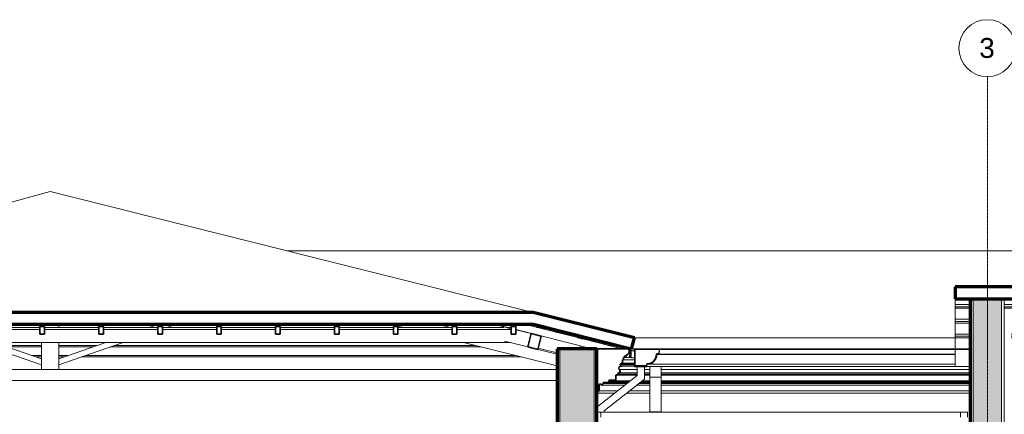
# Model space of a CAD drawing. Header units: millimetres. Extents: x -5363 to 61877, y -2112 to 8822.
# Tile 4 of 17: x 1701 to 10350, y 4753 to 8217. Entities that reach past the tile are written whole.
import ezdxf

# ---------------------------------------------------------------- set-up
doc = ezdxf.new("R2010")
doc.units = ezdxf.units.MM
doc.linetypes.add('_Traço - ponto', pattern=[16, 12, -2, 0, -2])
for name, color, linetype, lineweight in [('A-GENM', 13, 'Continuous', 18), ('A-GLAZ-CWMG', 51, 'Continuous', 18), ('A-ROOF', 132, 'Continuous', 18), ('A-ROOF-MCUT', 132, 'Continuous', 25), ('A-ROOF-OTLN', 132, 'Continuous', 18), ('A-WALL', 113, 'Continuous', 18), ('A-WALL-PATT', 111, 'Continuous', 70), ('S-GRID', 1, 'Continuous', 9), ('S-GRID-IDEN', 1, 'Continuous', 9)]:
    doc.layers.add(name, color=color, linetype=linetype, lineweight=lineweight)
doc.styles.add('Arial_2', font='arial.ttf', dxfattribs={"height": 175})

# ---------------------------------------------------------------- blocks, each defined once
blk = doc.blocks.new('Rectangular Mullion - 2x5 cm-4253628-CORTE C - CORTE DE IMPLANTAÇÃO')
at = {"layer": 'A-GLAZ-CWMG'}
for p, q in [((1402, 5535.7), (1879.3, 5535.7)), ((2043.8, 5535.7), (2396.7, 5535.7)), ((2436.7, 5535.7), (2900.5, 5535.7)), ((3054.1, 5535.7), (3431.4, 5535.7)), ((3471.4, 5535.7), (3948.8, 5535.7)), ((3988.8, 5535.7), (4466.2, 5535.7)), ((4506.2, 5535.7), (4983.5, 5535.7)), ((5400.1, 5535.7), (5500.9, 5535.7)), ((5540.9, 5535.7), (5618.7, 5535.7)), ((5894.9, 5535.7), (5903.2, 5535.7)), ((6163, 5535.7), (6245.3, 5535.7)), ((1879.3, 5516.1), (1402, 5516.1)), ((2396.7, 5516.1), (2043.8, 5516.1)), ((2843.8, 5516.1), (2436.7, 5516.1)), ((3431.4, 5516.1), (2997.4, 5516.1)), ((3948.8, 5516.1), (3471.4, 5516.1)), ((4466.2, 5516.1), (3988.8, 5516.1)), ((4983.5, 5516.1), (4506.2, 5516.1)), ((5066, 5516.1), (5023.5, 5516.1)), ((5500.9, 5516.1), (5478.3, 5516.1)), ((5613.8, 5516.1), (5540.9, 5516.1)), ((5981.4, 5516.1), (5973.1, 5516.1)), ((6323.5, 5516.1), (6241.1, 5516.1)), ((6283.5, 5505.5), (6365.9, 5505.5))]:
    blk.add_line(p, q, dxfattribs=at)
blk = doc.blocks.new('Rectangular Mullion - 2x5 cm-4253630-CORTE C - CORTE DE IMPLANTAÇÃO')
at = {"layer": 'A-GLAZ-CWMG', "lineweight": 35}
for p, q in [((6604.6, 5445.9), (6599.7, 5426.5)), ((6599.7, 5426.5), (6648.2, 5414.3)), ((6653.1, 5433.7), (6604.6, 5445.9)), ((6648.2, 5414.3), (6653.1, 5433.7))]:
    blk.add_line(p, q, dxfattribs=at)
blk = doc.blocks.new('Rectangular Mullion - 2x5 cm-4253632-CORTE C - CORTE DE IMPLANTAÇÃO')
at = {"layer": 'A-GLAZ-CWMG'}
for p, q in [((6731.1, 5394.7), (6731.1, 5414.2)), ((6809.3, 5394.7), (6731.1, 5394.7)), ((12893.1, 5394.7), (12816.7, 5394.7))]:
    blk.add_line(p, q, dxfattribs=at)
blk = doc.blocks.new('Rectangular Mullion - 2x5 cm-4253636-CORTE C - CORTE DE IMPLANTAÇÃO')
at = {"layer": 'A-GLAZ-CWMG'}
for p, q in [((9918.6, 5438.6), (9918.6, 5457.9)), ((9918.6, 5457.9), (10051.1, 5457.9)), ((10411.1, 5457.9), (10634.6, 5457.9)), ((10674.6, 5457.9), (11138.1, 5457.9)), ((11178.1, 5457.9), (11641.5, 5457.9)), ((11681.5, 5457.9), (12145, 5457.9)), ((12185, 5457.9), (12648.5, 5457.9)), ((12688.5, 5457.9), (12746.7, 5457.9)), ((12816.7, 5457.9), (13052.5, 5457.9)), ((13052.5, 5457.9), (13052.5, 5438.6)), ((9918.6, 5425.5), (9918.6, 5438.6)), ((10051.1, 5438.6), (9918.6, 5438.6)), ((9918.6, 5425.5), (10051.1, 5425.5)), ((10634.6, 5438.6), (10411.1, 5438.6)), ((10411.1, 5425.5), (10634.6, 5425.5)), ((11138.1, 5438.6), (10674.6, 5438.6)), ((10674.6, 5425.5), (11138.1, 5425.5)), ((11641.5, 5438.6), (11178.1, 5438.6)), ((11178.1, 5425.5), (11641.5, 5425.5)), ((12145, 5438.6), (11681.5, 5438.6)), ((11681.5, 5425.5), (12145, 5425.5)), ((12648.5, 5438.6), (12185, 5438.6)), ((12185, 5425.5), (12648.5, 5425.5)), ((12746.7, 5438.6), (12688.5, 5438.6)), ((12688.5, 5425.5), (12746.7, 5425.5)), ((13052.5, 5438.6), (12816.7, 5438.6)), ((12816.7, 5425.5), (13052.5, 5425.5)), ((13052.5, 5438.6), (13052.5, 5425.5))]:
    blk.add_line(p, q, dxfattribs=at)
blk = doc.blocks.new('Rectangular Mullion - 2x5 cm-3922817-CORTE C - CORTE DE IMPLANTAÇÃO')
at = {"layer": 'A-GLAZ-CWMG'}
for p, q in [((9918.6, 5567.7), (9918.6, 5587)), ((9918.6, 5587), (10051.1, 5587)), ((9918.6, 5554.6), (9918.6, 5567.7)), ((10051.1, 5567.7), (9918.6, 5567.7)), ((9918.6, 5554.6), (10051.1, 5554.6))]:
    blk.add_line(p, q, dxfattribs=at)
blk = doc.blocks.new('Rectangular Mullion - 2x5 cm-4253694-CORTE C - CORTE DE IMPLANTAÇÃO')
at = {"layer": 'A-GLAZ-CWMG'}
for p, q in [((9918.6, 5696.8), (9918.6, 5716.1)), ((9918.6, 5716.1), (10051.1, 5716.1)), ((10351.1, 5716.1), (10634.6, 5716.1)), ((10674.6, 5716.1), (11138.1, 5716.1)), ((11178.1, 5716.1), (11641.5, 5716.1)), ((11681.5, 5716.1), (12145, 5716.1)), ((12185, 5716.1), (12648.5, 5716.1)), ((12688.5, 5716.1), (13152, 5716.1)), ((13192, 5716.1), (13655.5, 5716.1)), ((13695.5, 5716.1), (14158.9, 5716.1)), ((14198.9, 5716.1), (14282, 5716.1)), ((14282, 5716.1), (14282, 5696.8)), ((9918.6, 5683.7), (9918.6, 5696.8)), ((10051.1, 5696.8), (9918.6, 5696.8)), ((9918.6, 5683.7), (10051.1, 5683.7)), ((10634.6, 5696.8), (10351.1, 5696.8)), ((10351.1, 5683.7), (10634.6, 5683.7)), ((11138.1, 5696.8), (10674.6, 5696.8)), ((10674.6, 5683.7), (11138.1, 5683.7)), ((11641.5, 5696.8), (11178.1, 5696.8)), ((11178.1, 5683.7), (11641.5, 5683.7)), ((12145, 5696.8), (11681.5, 5696.8)), ((11681.5, 5683.7), (12145, 5683.7)), ((12648.5, 5696.8), (12185, 5696.8)), ((12185, 5683.7), (12648.5, 5683.7)), ((13152, 5696.8), (12688.5, 5696.8)), ((12688.5, 5683.7), (13152, 5683.7)), ((13655.5, 5696.8), (13192, 5696.8)), ((13192, 5683.7), (13655.5, 5683.7)), ((14158.9, 5696.8), (13695.5, 5696.8)), ((13695.5, 5683.7), (14158.9, 5683.7)), ((14282, 5696.8), (14198.9, 5696.8)), ((14198.9, 5683.7), (14282, 5683.7)), ((14282, 5696.8), (14282, 5683.7))]:
    blk.add_line(p, q, dxfattribs=at)
blk = doc.blocks.new('Rectangular Mullion - 4x6_3-3931042-CORTE C - CORTE DE IMPLANTAÇÃO')
at = {"layer": 'A-GLAZ-CWMG'}
for p, q in [((1879.3, 5543.6), (1879.3, 5522.8)), ((1899.3, 5522.8), (1899.3, 5543.6)), ((1919.3, 5522.8), (1919.3, 5543.6))]:
    blk.add_line(p, q, dxfattribs=at)
at = {"layer": 'A-GLAZ-CWMG', "lineweight": 35}
for p, q in [((1899.3, 5522.8), (1879.3, 5522.8)), ((1879.3, 5522.8), (1879.3, 5457.4)), ((1879.3, 5457.4), (1919.3, 5457.4)), ((1919.3, 5522.8), (1899.3, 5522.8)), ((1919.3, 5457.4), (1919.3, 5522.8))]:
    blk.add_line(p, q, dxfattribs=at)
blk = doc.blocks.new('Rectangular Mullion - 4x6_3-3931043-CORTE C - CORTE DE IMPLANTAÇÃO')
at = {"layer": 'A-GLAZ-CWMG'}
for p, q in [((2396.7, 5543.6), (2396.7, 5522.8)), ((2416.7, 5522.8), (2416.7, 5543.6)), ((2436.7, 5522.8), (2436.7, 5543.6))]:
    blk.add_line(p, q, dxfattribs=at)
at = {"layer": 'A-GLAZ-CWMG', "lineweight": 35}
for p, q in [((2416.7, 5522.8), (2396.7, 5522.8)), ((2396.7, 5522.8), (2396.7, 5457.4)), ((2396.7, 5457.4), (2436.7, 5457.4)), ((2436.7, 5522.8), (2416.7, 5522.8)), ((2436.7, 5457.4), (2436.7, 5522.8))]:
    blk.add_line(p, q, dxfattribs=at)
blk = doc.blocks.new('Rectangular Mullion - 4x6_3-3931044-CORTE C - CORTE DE IMPLANTAÇÃO')
at = {"layer": 'A-GLAZ-CWMG'}
for p, q in [((2914.1, 5543.6), (2914.1, 5522.8)), ((2934.1, 5522.8), (2934.1, 5543.6)), ((2954.1, 5522.8), (2954.1, 5543.6))]:
    blk.add_line(p, q, dxfattribs=at)
at = {"layer": 'A-GLAZ-CWMG', "lineweight": 35}
for p, q in [((2934.1, 5522.8), (2914.1, 5522.8)), ((2914.1, 5522.8), (2914.1, 5457.4)), ((2914.1, 5457.4), (2954.1, 5457.4)), ((2954.1, 5522.8), (2934.1, 5522.8)), ((2954.1, 5457.4), (2954.1, 5522.8))]:
    blk.add_line(p, q, dxfattribs=at)
blk = doc.blocks.new('Rectangular Mullion - 4x6_3-3931045-CORTE C - CORTE DE IMPLANTAÇÃO')
at = {"layer": 'A-GLAZ-CWMG'}
for p, q in [((3431.4, 5543.6), (3431.4, 5522.8)), ((3451.4, 5522.8), (3451.4, 5543.6)), ((3471.4, 5522.8), (3471.4, 5543.6))]:
    blk.add_line(p, q, dxfattribs=at)
at = {"layer": 'A-GLAZ-CWMG', "lineweight": 35}
for p, q in [((3451.4, 5522.8), (3431.4, 5522.8)), ((3431.4, 5522.8), (3431.4, 5457.4)), ((3431.4, 5457.4), (3471.4, 5457.4)), ((3471.4, 5522.8), (3451.4, 5522.8)), ((3471.4, 5457.4), (3471.4, 5522.8))]:
    blk.add_line(p, q, dxfattribs=at)
blk = doc.blocks.new('Rectangular Mullion - 4x6_3-3931046-CORTE C - CORTE DE IMPLANTAÇÃO')
at = {"layer": 'A-GLAZ-CWMG'}
for p, q in [((3948.8, 5543.6), (3948.8, 5522.8)), ((3968.8, 5522.8), (3968.8, 5543.6)), ((3988.8, 5522.8), (3988.8, 5543.6))]:
    blk.add_line(p, q, dxfattribs=at)
at = {"layer": 'A-GLAZ-CWMG', "lineweight": 35}
for p, q in [((3968.8, 5522.8), (3948.8, 5522.8)), ((3948.8, 5522.8), (3948.8, 5457.4)), ((3948.8, 5457.4), (3988.8, 5457.4)), ((3988.8, 5522.8), (3968.8, 5522.8)), ((3988.8, 5457.4), (3988.8, 5522.8))]:
    blk.add_line(p, q, dxfattribs=at)
blk = doc.blocks.new('Rectangular Mullion - 4x6_3-3931047-CORTE C - CORTE DE IMPLANTAÇÃO')
at = {"layer": 'A-GLAZ-CWMG'}
for p, q in [((4466.2, 5543.6), (4466.2, 5522.8)), ((4486.2, 5522.8), (4486.2, 5543.6)), ((4506.2, 5522.8), (4506.2, 5543.6))]:
    blk.add_line(p, q, dxfattribs=at)
at = {"layer": 'A-GLAZ-CWMG', "lineweight": 35}
for p, q in [((4486.2, 5522.8), (4466.2, 5522.8)), ((4466.2, 5522.8), (4466.2, 5457.4)), ((4466.2, 5457.4), (4506.2, 5457.4)), ((4506.2, 5522.8), (4486.2, 5522.8)), ((4506.2, 5457.4), (4506.2, 5522.8))]:
    blk.add_line(p, q, dxfattribs=at)
blk = doc.blocks.new('Rectangular Mullion - 4x6_3-3925268-CORTE C - CORTE DE IMPLANTAÇÃO')
at = {"layer": 'A-GLAZ-CWMG'}
for p, q in [((4983.5, 5543.6), (4983.5, 5522.8)), ((5003.5, 5522.8), (5003.5, 5543.6)), ((5023.5, 5522.8), (5023.5, 5543.6))]:
    blk.add_line(p, q, dxfattribs=at)
at = {"layer": 'A-GLAZ-CWMG', "lineweight": 35}
for p, q in [((5003.5, 5522.8), (4983.5, 5522.8)), ((4983.5, 5522.8), (4983.5, 5457.4)), ((4983.5, 5457.4), (5023.5, 5457.4)), ((5023.5, 5522.8), (5003.5, 5522.8)), ((5023.5, 5457.4), (5023.5, 5522.8))]:
    blk.add_line(p, q, dxfattribs=at)
blk = doc.blocks.new('Rectangular Mullion - 4x6_3-3925269-CORTE C - CORTE DE IMPLANTAÇÃO')
at = {"layer": 'A-GLAZ-CWMG'}
for p, q in [((5500.9, 5543.6), (5500.9, 5522.8)), ((5520.9, 5522.8), (5520.9, 5543.6)), ((5540.9, 5522.8), (5540.9, 5543.6))]:
    blk.add_line(p, q, dxfattribs=at)
at = {"layer": 'A-GLAZ-CWMG', "lineweight": 35}
for p, q in [((5520.9, 5522.8), (5500.9, 5522.8)), ((5500.9, 5522.8), (5500.9, 5457.4)), ((5500.9, 5457.4), (5540.9, 5457.4)), ((5540.9, 5522.8), (5520.9, 5522.8)), ((5540.9, 5457.4), (5540.9, 5522.8))]:
    blk.add_line(p, q, dxfattribs=at)
blk = doc.blocks.new('Rectangular Mullion - 4x6_3-3925270-CORTE C - CORTE DE IMPLANTAÇÃO')
at = {"layer": 'A-GLAZ-CWMG'}
for p, q in [((6018.2, 5543.6), (6018.2, 5522.8)), ((6038.2, 5522.8), (6038.2, 5543.6)), ((6058.2, 5522.8), (6058.2, 5543.6))]:
    blk.add_line(p, q, dxfattribs=at)
at = {"layer": 'A-GLAZ-CWMG', "lineweight": 35}
for p, q in [((6038.2, 5522.8), (6018.2, 5522.8)), ((6018.2, 5522.8), (6018.2, 5457.4)), ((6018.2, 5457.4), (6058.2, 5457.4)), ((6058.2, 5522.8), (6038.2, 5522.8)), ((6058.2, 5457.4), (6058.2, 5522.8))]:
    blk.add_line(p, q, dxfattribs=at)
blk = doc.blocks.new('Rectangular Mullion - 4x6_3-3925275-CORTE C - CORTE DE IMPLANTAÇÃO')
at = {"layer": 'A-GLAZ-CWMG'}
for p, q in [((5889.2, 5539.2), (5890.3, 5543.6)), ((5987.9, 5514.5), (5889.2, 5539.2)), ((6131.3, 5543.6), (6599.7, 5426.5)), ((6731.1, 5328.7), (6058.2, 5496.9)), ((6648.2, 5414.4), (6990.8, 5328.7)), ((7068.1, 5309.4), (7052.8, 5248.3)), ((7054.9, 5312.7), (7068.1, 5309.4)), ((7052.8, 5248.3), (7014.9, 5257.7))]:
    blk.add_line(p, q, dxfattribs=at)
blk = doc.blocks.new('Rectangular Mullion - 4x6_3-V5-CORTE C - CORTE DE IMPLANTAÇÃO')
at = {"layer": 'A-GLAZ-CWMG'}
for p, q in [((7071, 5319.7), (7071, 5309.2)), ((7071, 5309.2), (7071, 5247.7)), ((7091, 5309.2), (7071, 5309.2)), ((7091, 5309.2), (7091, 5319.7)), ((7101.5, 5309.2), (7091, 5309.2)), ((7071, 5247.7), (7101.5, 5247.7))]:
    blk.add_line(p, q, dxfattribs=at)
blk = doc.blocks.new('Rectangular Mullion - 6x12 cm-4082038-CORTE C - CORTE DE IMPLANTAÇÃO')
at = {"layer": 'A-GLAZ-CWMG'}
for p, q in [((6140.3, 5474.3), (6148.6, 5474.3)), ((6408.4, 5474.3), (6490.8, 5474.3)), ((1893.8, 5357), (1555.8, 5357)), ((1592.7, 5344.3), (1893.8, 5344.3)), ((2381.8, 5357), (2043.8, 5357)), ((2043.8, 5344.3), (2344.8, 5344.3)), ((2498.4, 5344.3), (5753.2, 5344.3)), ((5702.3, 5357), (2535.3, 5357))]:
    blk.add_line(p, q, dxfattribs=at)
blk = doc.blocks.new('Rectangular Mullion - 6x12 cm-4090282-CORTE C - CORTE DE IMPLANTAÇÃO')
at = {"layer": 'A-GLAZ-CWMG'}
for p, q in [((6527.5, 5465.1), (6445.1, 5465.1)), ((6578.4, 5452.4), (6496, 5452.4)), ((13152, 5452.4), (13088.9, 5452.4)), ((13152, 5465.1), (13149.5, 5465.1)), ((13246.7, 5465.1), (13210.8, 5465.1))]:
    blk.add_line(p, q, dxfattribs=at)
blk = doc.blocks.new('Rectangular Mullion - 6x12 cm-3933675-CORTE C - CORTE DE IMPLANTAÇÃO')
at = {"layer": 'A-GLAZ-CWMG'}
for p, q in [((-1741, 5457.4), (-1741, 5382.8)), ((-1681.1, 5514.5), (-1702.2, 5508.8)), ((-1224.8, 5498.3), (-1702.2, 5498.3)), ((-1224.8, 5514.5), (-1681.1, 5514.5)), ((-707.5, 5514.5), (-1184.8, 5514.5)), ((-707.5, 5498.3), (-1184.8, 5498.3)), ((-190.1, 5514.5), (-667.5, 5514.5)), ((-190.1, 5498.3), (-667.5, 5498.3)), ((327.3, 5514.5), (-150.1, 5514.5)), ((327.3, 5498.3), (-150.1, 5498.3)), ((844.6, 5514.5), (367.3, 5514.5)), ((844.6, 5498.3), (367.3, 5498.3)), ((1362, 5514.5), (884.6, 5514.5)), ((1362, 5498.3), (884.6, 5498.3)), ((1879.3, 5514.5), (1402, 5514.5)), ((1879.3, 5498.3), (1402, 5498.3)), ((2396.7, 5514.5), (1919.3, 5514.5)), ((2396.7, 5498.3), (1919.3, 5498.3)), ((2914.1, 5514.5), (2436.7, 5514.5)), ((2914.1, 5498.3), (2436.7, 5498.3)), ((3431.4, 5514.5), (2954.1, 5514.5)), ((3431.4, 5498.3), (2954.1, 5498.3)), ((3948.8, 5514.5), (3471.4, 5514.5)), ((3948.8, 5498.3), (3471.4, 5498.3)), ((4466.2, 5514.5), (3988.8, 5514.5)), ((4466.2, 5498.3), (3988.8, 5498.3)), ((4983.5, 5514.5), (4506.2, 5514.5)), ((4983.5, 5498.3), (4506.2, 5498.3)), ((5500.9, 5514.5), (5023.5, 5514.5)), ((5500.9, 5498.3), (5023.5, 5498.3)), ((5954.9, 5514.5), (5540.9, 5514.5)), ((6018.2, 5498.3), (5540.9, 5498.3)), ((6018.2, 5514.5), (5979.6, 5514.5)), ((6011.8, 5382.8), (-1741, 5382.8))]:
    blk.add_line(p, q, dxfattribs=at)
blk = doc.blocks.new('Rectangular Mullion - 6x12 cm 2-3933977-CORTE C - CORTE DE IMPLANTAÇÃO')
at = {"layer": 'A-GLAZ-CWMG'}
for p, q in [((5863.2, 5543.6), (6018.2, 5504.8)), ((6058.2, 5494.8), (6193.1, 5461.1)), ((6164, 5344.7), (5959.8, 5395.7))]:
    blk.add_line(p, q, dxfattribs=at)
at = {"layer": 'A-GLAZ-CWMG', "lineweight": 35}
for p, q in [((6193.1, 5461.1), (6164, 5344.7)), ((6282, 5438.9), (6193.1, 5461.1)), ((6252.9, 5322.5), (6282, 5438.9)), ((6164, 5344.7), (6252.9, 5322.5))]:
    blk.add_line(p, q, dxfattribs=at)
blk = doc.blocks.new('Rectangular Mullion - 6x12 cm metal-3947380-CORTE C - CORTE DE IMPLANTAÇÃO')
at = {"layer": 'A-GLAZ-CWMG'}
for p, q in [((8385.8, 4773.1), (6771.1, 4773.1)), ((8385.8, 4770.7), (6771.1, 4770.7))]:
    blk.add_line(p, q, dxfattribs=at)
blk = doc.blocks.new('Rectangular Mullion - 6x12 cm metal-4019201-CORTE C - CORTE DE IMPLANTAÇÃO')
at = {"layer": 'A-GLAZ-CWMG'}
for p, q in [((9965.8, 4770.7), (10025.8, 4770.7)), ((9965.8, 4729), (9965.8, 4770.7)), ((10025.8, 4729), (10025.8, 4770.7))]:
    blk.add_line(p, q, dxfattribs=at)
blk = doc.blocks.new('Rectangular Mullion - 6x12 cm metal-3947385-CORTE C - CORTE DE IMPLANTAÇÃO')
at = {"layer": 'A-GLAZ-CWMG'}
for p, q in [((10025.8, 4773.1), (8385.8, 4773.1)), ((10025.8, 4770.7), (8385.8, 4770.7)), ((10025.8, 4773.1), (10025.8, 4770.7))]:
    blk.add_line(p, q, dxfattribs=at)
blk = doc.blocks.new('Rectangular Mullion - 6x12 cm metal-4019203-CORTE C - CORTE DE IMPLANTAÇÃO')
at = {"layer": 'A-GLAZ-CWMG'}
for p, q in [((6771.1, 4770.7), (6805.8, 4770.7)), ((6805.8, 4770.7), (6805.8, 4729))]:
    blk.add_line(p, q, dxfattribs=at)
blk = doc.blocks.new('tesoura - tesoura-4026580-CORTE C - CORTE DE IMPLANTAÇÃO')
at = {"layer": 'A-GENM'}
for p, q in [((2043.8, 5514.5), (2043.8, 5543.6)), ((2914.1, 5540.3), (2839, 5514.5)), ((2992.6, 5514.5), (3077.1, 5543.6)), ((4956.2, 5543.6), (4983.5, 5536.7)), ((5484.8, 5514.5), (5368.5, 5543.6)), ((5023.5, 5526.7), (5072.5, 5514.5)), ((1327.5, 5382.8), (1893.8, 5187.8)), ((1893.8, 5240.7), (1481.1, 5382.8)), ((1893.8, 5382.8), (1893.8, 5147.8)), ((2456.4, 5382.8), (2043.8, 5240.7)), ((2043.8, 5187.8), (2610, 5382.8)), ((2043.8, 5147.8), (2043.8, 5382.8)), ((5599.5, 5382.8), (6421.1, 5177.3)), ((6421.1, 5280.4), (6252.9, 5322.5)), ((1893.8, 5187.8), (1893.8, 5240.7)), ((2043.8, 5240.7), (2043.8, 5187.8)), ((6421.1, 5147.8), (-2257.2, 5147.8)), ((1893.8, 5147.8), (2043.8, 5147.8))]:
    blk.add_line(p, q, dxfattribs=at)
blk = doc.blocks.new('Rectangular Mullion - 6x12 cm 2-4082029-CORTE C - CORTE DE IMPLANTAÇÃO')
at = {"layer": 'A-GLAZ-CWMG'}
for p, q in [((6421.2, 5291.4), (6255.5, 5332.8)), ((6623.5, 5328.7), (6623.5, 5355.6))]:
    blk.add_line(p, q, dxfattribs=at)
blk = doc.blocks.new('Rectangular Mullion - 6x12 cm-4082020-CORTE C - CORTE DE IMPLANTAÇÃO')
at = {"layer": 'A-GLAZ-CWMG'}
for p, q in [((6904.9, 5370.8), (6822.5, 5370.8)), ((12746.7, 5370.8), (12700.3, 5370.8)), ((6623.5, 5355.6), (6623.5, 5328.7)), ((6955.8, 5358.1), (6873.4, 5358.1)), ((12648.5, 5358.1), (12639.7, 5358.1)), ((12736.9, 5358.1), (12688.5, 5358.1))]:
    blk.add_line(p, q, dxfattribs=at)
blk = doc.blocks.new('Rectangular Mullion - 6x12 cm-4082041-CORTE C - CORTE DE IMPLANTAÇÃO')
at = {"layer": 'A-GLAZ-CWMG'}
for p, q in [((1893.8, 5269.4), (1810.2, 5269.4)), ((1847.1, 5256.7), (1893.8, 5256.7)), ((2127.3, 5269.4), (2043.8, 5269.4)), ((2043.8, 5256.7), (2090.4, 5256.7)), ((2244, 5256.7), (6103.6, 5256.7)), ((6052.8, 5269.4), (2280.9, 5269.4))]:
    blk.add_line(p, q, dxfattribs=at)
blk = doc.blocks.new('Generic Models 1 - Generic Models 24-4258923-CORTE C - CORTE DE IMPLANTAÇÃO')
at = {"layer": 'A-GENM'}
for p, q in [((7124.6, 5173.7), (7124.6, 5093.4)), ((7189.6, 5061.9), (7189.6, 5173.7)), ((7236.2, 5078.4), (7236.2, 5173.7)), ((7336.2, 5078.4), (7336.2, 5173.7)), ((7124.6, 5093.4), (6771.1, 4814.5)), ((6836.1, 4783), (7189.6, 5061.9)), ((7236.2, 5078.4), (7336.2, 5078.4)), ((7236.2, 4773.8), (7236.2, 5078.4)), ((7336.2, 5078.4), (7336.2, 4773.8)), ((6836.1, 4773.1), (6836.1, 4783)), ((7236.2, 4773.8), (7336.2, 4773.8)), ((7236.2, 4773.1), (7236.2, 4773.8)), ((7336.2, 4773.8), (7336.2, 4773.1))]:
    blk.add_line(p, q, dxfattribs=at)
blk = doc.blocks.new('ORNAMENTO SUPERIOR - ORNAMENTO SUPERIOR-4323885-CORTE C - CORTE DE IMPLANTAÇÃO')
at = {"layer": 'A-GENM', "lineweight": 35}
for p, q in [((7054.9, 5328.7), (6770.8, 5328.7)), ((6770.8, 5328.7), (6770.8, 4938.7)), ((7034.9, 5267.4), (7034.9, 5277.4)), ((7034.9, 5277.4), (7039.9, 5277.4)), ((7039.9, 5277.4), (7039.9, 5282.4)), ((7039.9, 5282.4), (7044.9, 5282.4)), ((7044.9, 5287.4), (7054.9, 5287.4)), ((7044.9, 5282.4), (7044.9, 5287.4)), ((7054.9, 5287.4), (7054.9, 5328.7)), ((6974.9, 5187.4), (6974.9, 5192.4)), ((6974.9, 5192.4), (6984.9, 5192.4)), ((6984.9, 5192.4), (6984.9, 5202.4)), ((6984.9, 5202.4), (6994.9, 5202.4)), ((6994.9, 5202.4), (6994.9, 5232.4)), ((6994.9, 5232.4), (7004.9, 5232.4)), ((7004.9, 5232.4), (7004.9, 5252.4)), ((7004.9, 5252.4), (7009.9, 5252.4)), ((7009.9, 5252.4), (7009.9, 5257.4)), ((7009.9, 5257.4), (7014.9, 5257.4)), ((7014.9, 5257.4), (7014.9, 5262.4)), ((7014.9, 5262.4), (7019.9, 5262.4)), ((7019.9, 5262.4), (7019.9, 5267.4)), ((7019.9, 5267.4), (7034.9, 5267.4)), ((6948.8, 5096.7), (6948.8, 5106.7)), ((6948.8, 5106.7), (6958.8, 5106.7)), ((6958.8, 5106.7), (6958.8, 5116.7)), ((6958.8, 5116.7), (6968.8, 5116.7)), ((6988.6, 5176.7), (6974.9, 5187.4)), ((6820.8, 5008.7), (6820.8, 5023.7)), ((6820.8, 5023.7), (6828.8, 5023.7)), ((6828.8, 5023.7), (6828.8, 5031.7)), ((6828.8, 5031.7), (6874.7, 5031.7)), ((6878.8, 5051.7), (6928.8, 5051.7)), ((6928.8, 5051.7), (6928.8, 5046.7)), ((6928.8, 5046.7), (6938.8, 5046.7)), ((6938.8, 5046.7), (6938.8, 5096.7)), ((6938.8, 5096.7), (6948.8, 5096.7)), ((6770.8, 4938.7), (6780.8, 4938.7)), ((6780.8, 4938.7), (6780.8, 4958.7)), ((6780.8, 4958.7), (6790.8, 4958.7)), ((6790.8, 4958.7), (6790.8, 5009.1)), ((6810.8, 5008.7), (6820.8, 5008.7))]:
    blk.add_line(p, q, dxfattribs=at)
at = {"layer": 'A-GENM'}
for p, q in [((7054.9, 5328.7), (10051.1, 5328.7)), ((7071, 5277.4), (7060.1, 5277.4)), ((7071, 5282.4), (7061.4, 5282.4)), ((7071, 5287.4), (7062.6, 5287.4)), ((7101.5, 5192.4), (6984.9, 5192.4)), ((7101.5, 5202.4), (6994.9, 5202.4)), ((7101.5, 5232.4), (7004.9, 5232.4)), ((7036.3, 5252.4), (7009.9, 5252.4)), ((7016.3, 5257.4), (7014.9, 5257.4)), ((7071, 5252.4), (7053.9, 5252.4)), ((7071, 5257.4), (7055.1, 5257.4)), ((7071, 5262.4), (7056.4, 5262.4)), ((7071, 5267.4), (7057.6, 5267.4)), ((7124.6, 5106.7), (6958.8, 5106.7)), ((6968.2, 5147.5), (7124.6, 5147.5)), ((7124.6, 5116.7), (6968.8, 5116.7)), ((6974.9, 5187.4), (7101.5, 5187.4)), ((6988.6, 5176.7), (7101.5, 5176.7)), ((7189.6, 5147.5), (7236.2, 5147.5)), ((7236.2, 5116.7), (7189.6, 5116.7)), ((7236.2, 5106.7), (7189.6, 5106.7)), ((7336.2, 5147.5), (10051.1, 5147.5)), ((10051.1, 5116.7), (7336.2, 5116.7)), ((10051.1, 5106.7), (7336.2, 5106.7)), ((7036.2, 5023.7), (6828.8, 5023.7)), ((6874.7, 5031.7), (7046.3, 5031.7)), ((6878.8, 5041.7), (7059, 5041.7)), ((7065.4, 5046.7), (6938.8, 5046.7)), ((7124.6, 5096.7), (6948.8, 5096.7)), ((7236.2, 5023.7), (7141.2, 5023.7)), ((7151.3, 5031.7), (7236.2, 5031.7)), ((7164, 5041.7), (7236.2, 5041.7)), ((7236.2, 5046.7), (7170.3, 5046.7)), ((7236.2, 5096.7), (7189.6, 5096.7)), ((10051.1, 5096.7), (7336.2, 5096.7)), ((10051.1, 5046.7), (7336.2, 5046.7)), ((7336.2, 5041.7), (10051.1, 5041.7)), ((7336.2, 5031.7), (10051.1, 5031.7)), ((10051.1, 5023.7), (7336.2, 5023.7)), ((6928.5, 4938.7), (6780.8, 4938.7)), ((6953.8, 4958.7), (6790.8, 4958.7)), ((7017.2, 5008.7), (6820.8, 5008.7)), ((7236.2, 4938.7), (7033.4, 4938.7)), ((7236.2, 4958.7), (7058.8, 4958.7)), ((7236.2, 5008.7), (7122.1, 5008.7)), ((10051.1, 5008.7), (7336.2, 5008.7)), ((10051.1, 4958.7), (7336.2, 4958.7)), ((10051.1, 4938.7), (7336.2, 4938.7))]:
    blk.add_line(p, q, dxfattribs=at)
at = {"layer": 'A-GENM', "lineweight": 35}
for centre, radius, start, end in [((6983.8, 5158.3), 19, 75.45968, 214.54032), ((6951.9, 5131.7), 22.6, 318.23356, 44.14034), ((6800.8, 5009.1), 10, 357.17729, 180), ((6874.7, 5037.5), 5.84, 270, 45.45956), ((6884.3, 5046.7), 7.42, 137.64224, 222.35776)]:
    blk.add_arc(centre, radius, start, end, dxfattribs=at)
at = {"layer": 'A-GENM'}
blk.add_open_spline([(6968.2, 5147.5), (6969.5, 5146.1), (6971.8, 5143.1), (6974, 5137.8), (6974.8, 5132.2), (6974.2, 5126.5), (6972.2, 5121.2), (6970.1, 5118.1), (6968.8, 5116.7)], degree=3, dxfattribs=at)
blk.add_open_spline([(6878.8, 5041.7), (6879.1, 5041.3), (6879.7, 5040.6), (6880.3, 5039.3), (6880.6, 5038), (6880.5, 5036.6), (6880.2, 5035.5), (6879.8, 5034.7), (6879.5, 5034.1), (6879, 5033.5), (6878.5, 5033.1), (6878, 5032.6), (6877.4, 5032.3), (6876.7, 5032), (6875.9, 5031.7), (6875.2, 5031.7), (6874.7, 5031.7)], degree=3, knots=[0, 0, 0, 0, 0.1, 0.2, 0.3, 0.4, 0.5, 0.55, 0.6, 0.65, 0.7, 0.75, 0.8, 0.85, 0.9, 1, 1, 1, 1], dxfattribs=at)
blk = doc.blocks.new('Grid - Head Grid-11506-CORTE C - CORTE DE IMPLANTAÇÃO')
at = {"layer": 'S-GRID-IDEN'}
blk.add_circle((29896.1, 7967.2), 250, dxfattribs=at)

msp = doc.modelspace()

# ---------------------------------------------------------------- hatches: boundary and pattern name
at = {"layer": 'A-WALL-PATT'}
msp.add_hatch(color=256, dxfattribs=at).paths.add_polyline_path([(10076.1, 0), (10326.1, 0), (10326.1, 5767.8), (10076.1, 5767.8), (10076.1, 544.5)], flags=0)
h = msp.add_hatch(color=256, dxfattribs=at)
h.paths.add_polyline_path([(6446.1, 0), (6746.1, 0), (6746.1, 1030), (6446.1, 1030), (6446.1, 544.5)], flags=0)
h.paths.add_polyline_path([(6446.1, 3630), (6746.1, 3630), (6746.1, 5328.7), (6446.1, 5328.7), (6446.1, 3638.4)], flags=0)

# ---------------------------------------------------------------- linework, layer by layer
at = {"layer": 'A-ROOF'}
for p, q in [((-1960.3, 5647.4), (1968, 6708.1)), ((1968, 6708.1), (6210.6, 5647.4)), ((4043.8, 6189.1), (16110.5, 6189.1)), ((9918.6, 5767.8), (9918.6, 5716.1)), ((9918.6, 5683.7), (9918.6, 5587)), ((9918.6, 5554.6), (9918.6, 5457.9)), ((7079.2, 5328.8), (7100.1, 5425.1)), ((7100.1, 5425.1), (9918.6, 5425.1)), ((9918.6, 5425.5), (9918.6, 5328.8)), ((7076, 5328.8), (10051.1, 5328.8))]:
    msp.add_line(p, q, dxfattribs=at)
at = {"layer": 'A-ROOF', "lineweight": 70}
for p, q in [((14597.8, 5871.5), (9918.6, 5871.5)), ((9918.6, 5871.5), (9918.6, 5767.8)), ((9918.6, 5767.8), (14591, 5767.8)), ((6210.6, 5647.4), (-1960.3, 5647.4)), ((7100.1, 5425.1), (6210.6, 5647.4)), ((-1961.3, 5543.6), (6213.7, 5543.6)), ((6213.7, 5543.6), (7073, 5328.8)), ((7076, 5328.8), (7100.1, 5425.1)), ((7073, 5328.8), (7076, 5328.8))]:
    msp.add_line(p, q, dxfattribs=at)
at = {"layer": 'A-ROOF-MCUT'}
for p, q in [((7106.5, 5322.6), (7101.5, 5322.6)), ((7101.5, 5322.6), (7101.5, 5173.7)), ((7106.5, 5178.7), (7106.5, 5322.6)), ((7314, 5286.6), (7294, 5283.1)), ((7299.1, 5278.9), (7318.6, 5282.3)), ((7317.1, 5322.5), (7314, 5286.6)), ((7322.1, 5322), (7317.1, 5322.5)), ((7318.6, 5282.3), (7322.1, 5322)), ((7209.3, 5198.5), (7205.8, 5178.7)), ((7210, 5173.7), (7213.5, 5193.3)), ((7101.5, 5173.7), (7210, 5173.7)), ((7205.8, 5178.7), (7106.5, 5178.7))]:
    msp.add_line(p, q, dxfattribs=at)
for radius, start, end in [(80.6, 267.02908, 2.93294), (85.6, 270, 359.96396)]:
    msp.add_arc((7213.5, 5278.9), radius, start, end, dxfattribs=at)
at = {"layer": 'A-ROOF-OTLN'}
for p, q in [((10051.1, 5322.6), (7106.5, 5322.6)), ((9918.6, 5278.9), (7299.1, 5278.9)), ((9918.6, 5322.5), (7317.1, 5322.5)), ((9918.6, 5282.3), (7318.6, 5282.3)), ((9918.6, 5322), (7322.1, 5322)), ((9918.6, 5173.7), (9918.6, 5322.6)), ((7213.5, 5193.3), (9918.6, 5193.3)), ((10051.1, 5173.7), (7210, 5173.7))]:
    msp.add_line(p, q, dxfattribs=at)
for points, knots in [([(7295.5, 5254.3), (7295.7, 5255.1), (7298, 5263.1), (7299.1, 5271.4), (7299.1, 5278.9)], [0.8146446, 0.8146446, 0.8146446, 0.8146446, 0.8333333, 1, 1, 1, 1]), ([(7213.5, 5193.3), (7217.2, 5193.3), (7224.7, 5193.8), (7232.9, 5195.5), (7237.2, 5196.7), (7238.1, 5196.9)], [0, 0, 0, 0, 0.0833333, 0.1666667, 0.1853554, 0.1853554, 0.1853554, 0.1853554]), ([(7239.6, 5202.7), (7239, 5202.5), (7236.9, 5201.8), (7234.8, 5201.2), (7233.2, 5200.8)], [0.77162511, 0.77162511, 0.77162511, 0.77162511, 0.78571429, 0.82122351, 0.82122351, 0.82122351, 0.82122351]), ([(7245.5, 5199.6), (7245.8, 5199.7), (7247.7, 5200.5), (7251.4, 5202.1), (7256.2, 5204.7), (7259.2, 5206.6), (7260.6, 5207.5)], [0.2443022, 0.2443022, 0.2443022, 0.2443022, 0.25, 0.2916667, 0.3333333, 0.3716644, 0.3716644, 0.3716644, 0.3716644]), ([(7261.4, 5214.1), (7260.1, 5213.2), (7258.6, 5212.1), (7257.1, 5211.2), (7257, 5211.1)], [0.58871609, 0.58871609, 0.58871609, 0.58871609, 0.625, 0.62844055, 0.62844055, 0.62844055, 0.62844055]), ([(7268, 5213), (7268.6, 5213.5), (7270.7, 5215.2), (7274, 5218.4), (7277.2, 5221.7), (7278.9, 5223.7), (7279.4, 5224.4)], [0.4397803, 0.4397803, 0.4397803, 0.4397803, 0.4583333, 0.5, 0.5416667, 0.5602197, 0.5602197, 0.5602197, 0.5602197]), ([(7284.9, 5231.7), (7285.8, 5233.2), (7288.7, 5237.8), (7291.2, 5242.9), (7292.7, 5246.6), (7292.8, 5246.8)], [0.6283356, 0.6283356, 0.6283356, 0.6283356, 0.6666667, 0.75, 0.7556978, 0.7556978, 0.7556978, 0.7556978])]:
    msp.add_open_spline(points, degree=3, knots=knots, dxfattribs=at)
for points in [[(7281.3, 5235.4), (7280.3, 5233.9), (7279.3, 5232.4), (7278.3, 5231)], [(7291.6, 5259.1), (7291.1, 5257), (7290.4, 5254.8), (7289.7, 5252.7)]]:
    msp.add_open_spline(points, degree=3, dxfattribs=at)
at = {"layer": 'A-WALL', "lineweight": 70}
for p, q in [((10051.1, 5767.8), (10051.1, 870)), ((6771.1, 5328.7), (6421.1, 5328.7)), ((6421.1, 5328.7), (6421.1, 3630)), ((6771.1, 3630), (6771.1, 5328.7))]:
    msp.add_line(p, q, dxfattribs=at)
at = {"layer": 'A-WALL'}
for p, q in [((10053.6, 5767.8), (10053.6, 0)), ((10076.1, 5767.8), (10076.1, 0)), ((10326.1, 5767.8), (10326.1, 0)), ((10348.6, 5767.8), (10348.6, 0)), ((6423.6, 3630), (6423.6, 5328.7)), ((6446.1, 3630), (6446.1, 5328.7)), ((6746.1, 3630), (6746.1, 5328.7)), ((6768.6, 3630), (6768.6, 5328.7)), ((6421.1, 5048.7), (-2998.9, 5048.7))]:
    msp.add_line(p, q, dxfattribs=at)
at = {"layer": 'S-GRID', "linetype": '_Traço - ponto'}
msp.add_line((10201.1, -1230.9), (10201.1, 7717.2), dxfattribs=at)

# ---------------------------------------------------------------- block references
at = {"layer": 'A-GENM'}
for name in ['tesoura - tesoura-4026580-CORTE C - CORTE DE IMPLANTAÇÃO', 'ORNAMENTO SUPERIOR - ORNAMENTO SUPERIOR-4323885-CORTE C - CORTE DE IMPLANTAÇÃO', 'Generic Models 1 - Generic Models 24-4258923-CORTE C - CORTE DE IMPLANTAÇÃO']:
    msp.add_blockref(name, (0, 0), dxfattribs=at)
at = {"layer": 'A-GLAZ-CWMG'}
for name in ['Rectangular Mullion - 2x5 cm-4253694-CORTE C - CORTE DE IMPLANTAÇÃO', 'Rectangular Mullion - 2x5 cm-4253628-CORTE C - CORTE DE IMPLANTAÇÃO', 'Rectangular Mullion - 4x6_3-3931042-CORTE C - CORTE DE IMPLANTAÇÃO', 'Rectangular Mullion - 4x6_3-3931043-CORTE C - CORTE DE IMPLANTAÇÃO', 'Rectangular Mullion - 4x6_3-3931044-CORTE C - CORTE DE IMPLANTAÇÃO', 'Rectangular Mullion - 4x6_3-3931045-CORTE C - CORTE DE IMPLANTAÇÃO', 'Rectangular Mullion - 4x6_3-3931046-CORTE C - CORTE DE IMPLANTAÇÃO', 'Rectangular Mullion - 4x6_3-3931047-CORTE C - CORTE DE IMPLANTAÇÃO', 'Rectangular Mullion - 4x6_3-3925268-CORTE C - CORTE DE IMPLANTAÇÃO', 'Rectangular Mullion - 4x6_3-3925269-CORTE C - CORTE DE IMPLANTAÇÃO', 'Rectangular Mullion - 6x12 cm 2-3933977-CORTE C - CORTE DE IMPLANTAÇÃO', 'Rectangular Mullion - 4x6_3-3925275-CORTE C - CORTE DE IMPLANTAÇÃO', 'Rectangular Mullion - 4x6_3-3925270-CORTE C - CORTE DE IMPLANTAÇÃO', 'Rectangular Mullion - 2x5 cm-3922817-CORTE C - CORTE DE IMPLANTAÇÃO', 'Rectangular Mullion - 6x12 cm-3933675-CORTE C - CORTE DE IMPLANTAÇÃO', 'Rectangular Mullion - 6x12 cm-4082038-CORTE C - CORTE DE IMPLANTAÇÃO', 'Rectangular Mullion - 6x12 cm-4090282-CORTE C - CORTE DE IMPLANTAÇÃO', 'Rectangular Mullion - 2x5 cm-4253636-CORTE C - CORTE DE IMPLANTAÇÃO', 'Rectangular Mullion - 6x12 cm-4082041-CORTE C - CORTE DE IMPLANTAÇÃO', 'Rectangular Mullion - 2x5 cm-4253630-CORTE C - CORTE DE IMPLANTAÇÃO', 'Rectangular Mullion - 6x12 cm-4082020-CORTE C - CORTE DE IMPLANTAÇÃO', 'Rectangular Mullion - 2x5 cm-4253632-CORTE C - CORTE DE IMPLANTAÇÃO', 'Rectangular Mullion - 6x12 cm 2-4082029-CORTE C - CORTE DE IMPLANTAÇÃO', 'Rectangular Mullion - 4x6_3-V5-CORTE C - CORTE DE IMPLANTAÇÃO', 'Rectangular Mullion - 6x12 cm metal-3947380-CORTE C - CORTE DE IMPLANTAÇÃO', 'Rectangular Mullion - 6x12 cm metal-4019203-CORTE C - CORTE DE IMPLANTAÇÃO', 'Rectangular Mullion - 6x12 cm metal-3947385-CORTE C - CORTE DE IMPLANTAÇÃO', 'Rectangular Mullion - 6x12 cm metal-4019201-CORTE C - CORTE DE IMPLANTAÇÃO']:
    msp.add_blockref(name, (0, 0), dxfattribs=at)
at = {"layer": 'S-GRID-IDEN'}
msp.add_blockref('Grid - Head Grid-11506-CORTE C - CORTE DE IMPLANTAÇÃO', (-19695, 0), dxfattribs=at)

# ---------------------------------------------------------------- texts
at = {"layer": 'S-GRID-IDEN', "insert": (10129.8, 8056.6), "char_height": 175, "width": 168.354, "attachment_point": 1, "style": 'Arial_2'}
msp.add_mtext('3', dxfattribs=at)

doc.saveas('drawing.dxf')
